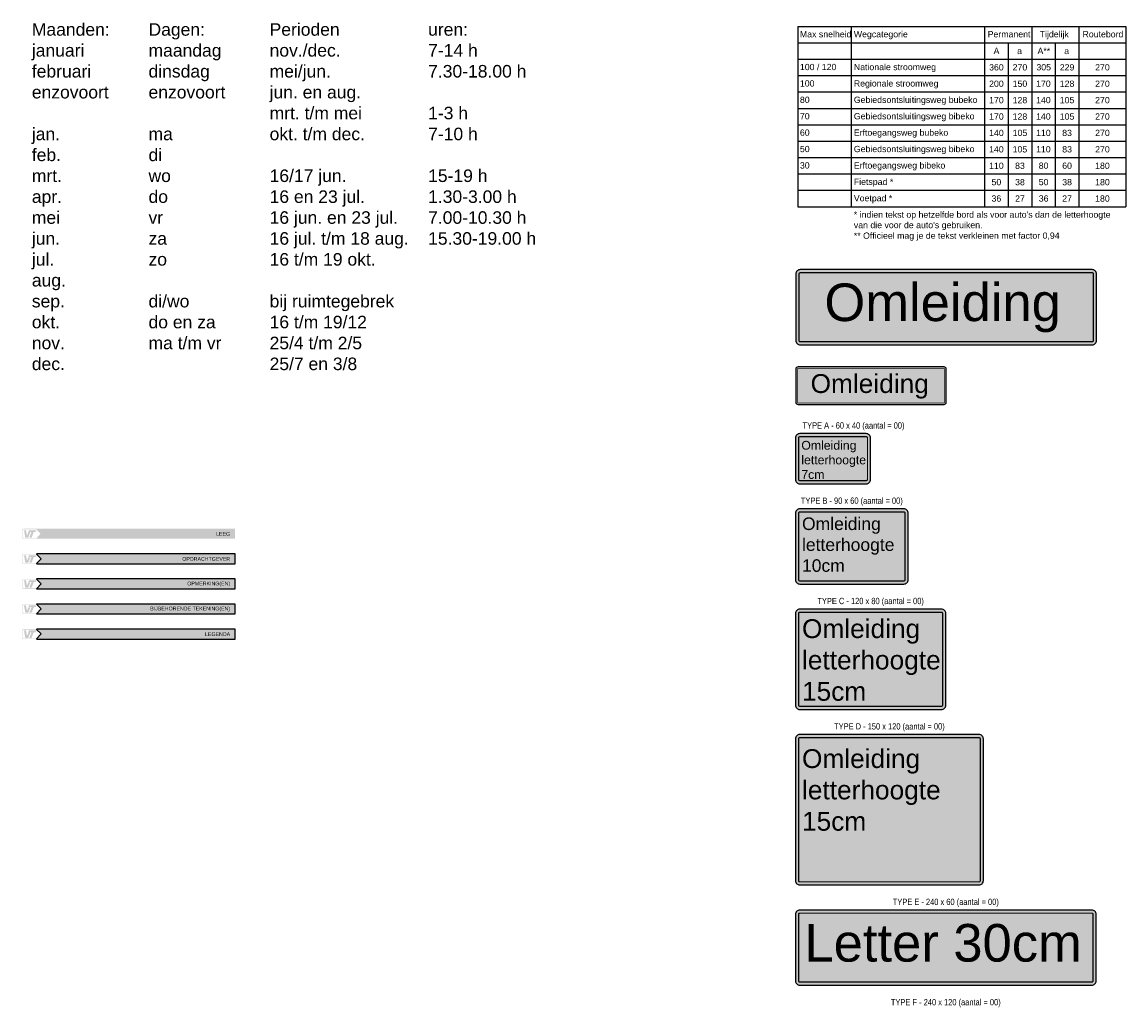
# Model space of a CAD drawing. Header units: metres. Extents: x 361 to 11176, y -855 to 4934.
# Tile 2 of 6: x 361 to 1242, y 486 to 1272. Entities that reach past the tile are written whole.
import ezdxf
from ezdxf.enums import TextEntityAlignment as Align

# ---------------------------------------------------------------- set-up
doc = ezdxf.new("R2010")
doc.units = ezdxf.units.M
doc.styles.add('style1', font='swiss.ttf')
doc.styles.add('TXT', font='technic_.ttf', dxfattribs={"width": 0.9, "height": 1.35})

# ---------------------------------------------------------------- blocks, each defined once
blk = doc.blocks.new('Tekstbord type A')
h = blk.add_hatch(color=2)
edge = h.paths.add_edge_path()
edge.add_line((3.5, -20), (56.5, -20))
edge.add_arc((56.5, -16.5), 3.5, 270, 360)
edge.add_line((60, -16.5), (60, 16.5))
edge.add_arc((56.5, 16.5), 3.5, 0, 90)
edge.add_line((56.5, 20), (3.5, 20))
edge.add_arc((3.5, 16.5), 3.5, 90, 180)
edge.add_line((0, 16.5), (0, -16.5))
edge.add_arc((3.5, -16.5), 3.5, 180, 270)
blk.add_lwpolyline([(3.5, -20), (56.5, -20, 0.414214), (60, -16.5), (60, 16.5, 0.414214), (56.5, 20), (3.5, 20, 0.414214), (0, 16.5), (0, -16.5, 0.414214)], format="xyb", close=True)
at = {"color": 18, "const_width": 1}
blk.add_lwpolyline([(3.5, -17.5), (56.5, -17.5, 0.414214), (57.5, -16.5), (57.5, 16.5, 0.414214), (56.5, 17.5), (3.5, 17.5, 0.414214), (2.5, 16.5), (2.5, -16.5, 0.414214)], format="xyb", close=True, dxfattribs=at)
blk = doc.blocks.new('Tekstbord type B')
h = blk.add_hatch(color=2)
edge = h.paths.add_edge_path()
edge.add_line((3.5, -30), (86.5, -30))
edge.add_arc((86.5, -26.5), 3.5, 270, 360)
edge.add_line((90, -26.5), (90, 26.5))
edge.add_arc((86.5, 26.5), 3.5, 0, 90)
edge.add_line((86.5, 30), (3.5, 30))
edge.add_arc((3.5, 26.5), 3.5, 90, 180)
edge.add_line((0, 26.5), (0, -26.5))
edge.add_arc((3.5, -26.5), 3.5, 180, 270)
blk.add_lwpolyline([(3.5, -30), (86.5, -30, 0.414214), (90, -26.5), (90, 26.5, 0.414214), (86.5, 30), (3.5, 30, 0.414214), (0, 26.5), (0, -26.5, 0.414214)], format="xyb", close=True)
at = {"color": 18, "const_width": 1}
blk.add_lwpolyline([(3.5, -27.5), (86.5, -27.5, 0.414214), (87.5, -26.5), (87.5, 26.5, 0.414214), (86.5, 27.5), (3.5, 27.5, 0.414214), (2.5, 26.5), (2.5, -26.5, 0.414214)], format="xyb", close=True, dxfattribs=at)
blk = doc.blocks.new('Tekstbord type C')
h = blk.add_hatch(color=2)
edge = h.paths.add_edge_path()
edge.add_line((3.5, -40), (116.5, -40))
edge.add_arc((116.5, -36.5), 3.5, 270, 360)
edge.add_line((120, -36.5), (120, 36.5))
edge.add_arc((116.5, 36.5), 3.5, 0, 90)
edge.add_line((116.5, 40), (3.5, 40))
edge.add_arc((3.5, 36.5), 3.5, 90, 180)
edge.add_line((0, 36.5), (0, -36.5))
edge.add_arc((3.5, -36.5), 3.5, 180, 270)
blk.add_lwpolyline([(3.5, -40), (116.5, -40, 0.414214), (120, -36.5), (120, 36.5, 0.414214), (116.5, 40), (3.5, 40, 0.414214), (0, 36.5), (0, -36.5, 0.414214)], format="xyb", close=True)
at = {"color": 18, "const_width": 1}
blk.add_lwpolyline([(3.5, -37.5), (116.5, -37.5, 0.414214), (117.5, -36.5), (117.5, 36.5, 0.414214), (116.5, 37.5), (3.5, 37.5, 0.414214), (2.5, 36.5), (2.5, -36.5, 0.414214)], format="xyb", close=True, dxfattribs=at)
blk = doc.blocks.new('Tekstbord type D')
h = blk.add_hatch(color=2)
edge = h.paths.add_edge_path()
edge.add_line((3.5, -60), (146.5, -60))
edge.add_arc((146.5, -56.5), 3.5, 270, 360)
edge.add_line((150, -56.5), (150, 56.5))
edge.add_arc((146.5, 56.5), 3.5, 0, 90)
edge.add_line((146.5, 60), (3.5, 60))
edge.add_arc((3.5, 56.5), 3.5, 90, 180)
edge.add_line((0, 56.5), (0, -56.5))
edge.add_arc((3.5, -56.5), 3.5, 180, 270)
blk.add_lwpolyline([(3.5, -60), (146.5, -60, 0.414214), (150, -56.5), (150, 56.5, 0.414214), (146.5, 60), (3.5, 60, 0.414214), (0, 56.5), (0, -56.5, 0.414214)], format="xyb", close=True)
at = {"color": 18, "const_width": 1}
blk.add_lwpolyline([(3.5, -57.5), (146.5, -57.5, 0.414214), (147.5, -56.5), (147.5, 56.5, 0.414214), (146.5, 57.5), (3.5, 57.5, 0.414214), (2.5, 56.5), (2.5, -56.5, 0.414214)], format="xyb", close=True, dxfattribs=at)
blk = doc.blocks.new('Tekstbord type E')
h = blk.add_hatch(color=2)
edge = h.paths.add_edge_path()
edge.add_line((3.5, -30), (236.5, -30))
edge.add_arc((236.5, -26.5), 3.5, 270, 360)
edge.add_line((240, -26.5), (240, 26.5))
edge.add_arc((236.5, 26.5), 3.5, 0, 90)
edge.add_line((236.5, 30), (3.5, 30))
edge.add_arc((3.5, 26.5), 3.5, 90, 180)
edge.add_line((0, 26.5), (0, -26.5))
edge.add_arc((3.5, -26.5), 3.5, 180, 270)
blk.add_lwpolyline([(3.5, -30), (236.5, -30, 0.414214), (240, -26.5), (240, 26.5, 0.414214), (236.5, 30), (3.5, 30, 0.414214), (0, 26.5), (0, -26.5, 0.414214)], format="xyb", close=True)
at = {"color": 18, "const_width": 1}
blk.add_lwpolyline([(3.5, -27.5), (236.5, -27.5, 0.414214), (237.5, -26.5), (237.5, 26.5, 0.414214), (236.5, 27.5), (3.5, 27.5, 0.414214), (2.5, 26.5), (2.5, -26.5, 0.414214)], format="xyb", close=True, dxfattribs=at)
blk = doc.blocks.new('Tekst omleiding 240cm')
h = blk.add_hatch(color=2)
edge = h.paths.add_edge_path()
edge.add_line((3.5, -30), (236.5, -30))
edge.add_arc((236.5, -26.5), 3.5, 270, 360)
edge.add_line((240, -26.5), (240, 26.5))
edge.add_arc((236.5, 26.5), 3.5, 0, 90)
edge.add_line((236.5, 30), (3.5, 30))
edge.add_arc((3.5, 26.5), 3.5, 90, 180)
edge.add_line((0, 26.5), (0, -26.5))
edge.add_arc((3.5, -26.5), 3.5, 180, 270)
blk.add_lwpolyline([(3.5, -30), (236.5, -30, 0.414214), (240, -26.5), (240, 26.5, 0.414214), (236.5, 30), (3.5, 30, 0.414214), (0, 26.5), (0, -26.5, 0.414214)], format="xyb", close=True)
at = {"color": 18, "const_width": 1}
blk.add_lwpolyline([(3.5, -27.5), (236.5, -27.5, 0.414214), (237.5, -26.5), (237.5, 26.5, 0.414214), (236.5, 27.5), (3.5, 27.5, 0.414214), (2.5, 26.5), (2.5, -26.5, 0.414214)], format="xyb", close=True, dxfattribs=at)
at = {"color": 18, "style": 'style1'}
blk.add_text('Omleiding', height=30, dxfattribs=at).set_placement((22.82, -11.04))
blk = doc.blocks.new('Tekst Omleiding 120cm')
h = blk.add_hatch(color=2)
edge = h.paths.add_edge_path()
edge.add_line((1.75, -15), (118.25, -15))
edge.add_arc((118.25, -13.25), 1.75, 270, 360)
edge.add_line((120, -13.25), (120, 13.25))
edge.add_arc((118.25, 13.25), 1.75, 0, 90)
edge.add_line((118.25, 15), (1.75, 15))
edge.add_arc((1.75, 13.25), 1.75, 90, 180)
edge.add_line((0, 13.25), (0, -13.25))
edge.add_arc((1.75, -13.25), 1.75, 180, 270)
blk.add_lwpolyline([(1.75, -15), (118.25, -15, 0.414214), (120, -13.25), (120, 13.25, 0.414214), (118.25, 15), (1.75, 15, 0.414214), (0, 13.25), (0, -13.25, 0.414214)], format="xyb", close=True)
at = {"color": 18, "const_width": 0.5}
blk.add_lwpolyline([(1.75, -13.75), (118.25, -13.75, 0.414214), (118.75, -13.25), (118.75, 13.25, 0.414214), (118.25, 13.75), (1.75, 13.75, 0.414214), (1.25, 13.25), (1.25, -13.25, 0.414214)], format="xyb", close=True, dxfattribs=at)
at = {"color": 18, "style": 'style1'}
blk.add_text('Omleiding', height=15, dxfattribs=at).set_placement((11.8, -5.81))
blk = doc.blocks.new('Tabel Letterhoogtes borden')
for points in [[(0, 143.88), (0, 0)], [(0, 143.88), (261.86, 143.88)], [(42.74, 143.88), (42.74, 0)], [(149.06, 143.88), (149.06, 0)], [(186.66, 143.88), (186.66, 0)], [(224.26, 143.88), (224.26, 0)], [(261.86, 143.88), (261.86, 0)], [(0, 130.8), (261.86, 130.8)], [(167.86, 130.8), (167.86, 0)], [(205.46, 130.8), (205.46, 0)], [(0, 117.72), (261.86, 117.72)], [(0, 104.64), (261.86, 104.64)], [(0, 91.56), (261.86, 91.56)], [(0, 78.48), (261.86, 78.48)], [(0, 65.4), (261.86, 65.4)], [(0, 52.32), (261.86, 52.32)], [(0, 39.24), (261.86, 39.24)], [(0, 26.16), (261.86, 26.16)], [(0, 13.08), (261.86, 13.08)], [(0, 0), (261.86, 0)]]:
    blk.add_lwpolyline(points)
at = {"color": 5, "style": 'style1'}
for s, p in [('A**', (191.31, 121.74)), ('305', (190.43, 108.73)), ('170', (190.16, 95.65)), ('140', (190.16, 82.57)), ('140', (190.16, 69.49)), ('110', (190.16, 56.41)), ('110', (190.16, 43.33)), ('80', (192.28, 30.25)), ('50', (192.31, 17.17)), ('36', (192.3, 4.09))]:
    blk.add_text(s, height=5, dxfattribs=at).set_placement(p)
at = {"color": 5, "char_height": 5, "style": 'style1'}
for s, insert, width, attachment_point in [('{\\C256;Max snelheid}', (1.72, 140.1), 210.2894, 1), ('{\\C256;Wegcategorie}', (44.75, 140.1), 210.2894, 1), ('{\\C256;Permanent}', (151.52, 140.1), 210.2894, 1), ('{\\C256;Tijdelijk}', (193.03, 140.1), 210.2894, 1), ('{\\C256;Routebord}', (227.23, 140.1), 210.2894, 1), ('{\\C256;A}', (156.25, 126.74), 210.2894, 1), ('{\\C256;a}', (175.05, 126.74), 210.2894, 1), ('{\\C256;a}', (212.65, 126.74), 210.2894, 1), ('{\\C256;Nationale stroomweg}', (44.75, 113.94), 210.2894, 1), ('{\\C256;360}', (158.5, 111.16), 18.6677, 5), ('{\\C256;270}', (177.3, 111.16), 18.6677, 5), ('{\\C256;229}', (214.9, 111.16), 18.6677, 5), ('{\\C256;270}', (243.11, 111.16), 37.4963, 5), ('{\\C256;Regionale stroomweg}', (44.75, 100.86), 210.2894, 1), ('{\\C256;200}', (158.5, 98.08), 18.6677, 5), ('{\\C256;150}', (177.3, 98.08), 18.6677, 5), ('{\\C256;128}', (214.9, 98.08), 18.6677, 5), ('{\\C256;270}', (243.11, 98.08), 37.4963, 5), ('{\\C256;Gebiedsontsluitingsweg bubeko}', (44.75, 87.78), 210.2894, 1), ('{\\C256;170}', (158.5, 85), 18.6677, 5), ('{\\C256;128}', (177.3, 85), 18.6677, 5), ('{\\C256;105}', (214.9, 85), 18.6677, 5), ('{\\C256;270}', (243.11, 85), 37.4963, 5), ('{\\C256;Gebiedsontsluitingsweg bibeko}', (44.75, 74.7), 210.2894, 1), ('{\\C256;170}', (158.5, 71.92), 18.6677, 5), ('{\\C256;128}', (177.3, 71.92), 18.6677, 5), ('{\\C256;105}', (214.9, 71.92), 18.6677, 5), ('{\\C256;270}', (243.11, 71.92), 37.4963, 5), ('{\\C256;Erftoegangsweg bubeko}', (44.75, 61.62), 210.2894, 1), ('{\\C256;140}', (158.5, 58.84), 18.6677, 5), ('{\\C256;105}', (177.3, 58.84), 18.6677, 5), ('{\\C256;83}', (214.9, 58.84), 18.6677, 5), ('{\\C256;270}', (243.11, 58.84), 37.4963, 5), ('{\\C256;Gebiedsontsluitingsweg bibeko}', (44.75, 48.54), 210.2894, 1), ('{\\C256;140}', (158.5, 45.76), 18.6677, 5), ('{\\C256;105}', (177.3, 45.76), 18.6677, 5), ('{\\C256;83}', (214.9, 45.76), 18.6677, 5), ('{\\C256;270}', (243.11, 45.76), 37.4963, 5), ('{\\C256;Erftoegangsweg bibeko}', (44.75, 35.46), 210.2894, 1), ('{\\C256;110}', (158.5, 32.68), 18.6677, 5), ('{\\C256;83}', (177.3, 32.68), 18.6677, 5), ('{\\C256;60}', (214.9, 32.68), 18.6677, 5), ('{\\C256;180}', (243.11, 32.68), 37.4963, 5), ('{\\C256;Fietspad *}', (44.75, 22.38), 210.2894, 1), ('{\\C256;50}', (158.5, 19.6), 18.6677, 5), ('{\\C256;38}', (177.3, 19.6), 18.6677, 5), ('{\\C256;38}', (214.9, 19.6), 18.6677, 5), ('{\\C256;180}', (243.11, 19.6), 37.4963, 5), ('{\\C256;Voetpad *}', (44.75, 9.3), 210.2894, 1), ('{\\C256;36}', (158.5, 6.52), 18.6677, 5), ('{\\C256;27}', (177.3, 6.52), 18.6677, 5), ('{\\C256;27}', (214.9, 6.52), 18.6677, 5), ('{\\C256;180}', (243.11, 6.52), 37.4963, 5), ("{\\C256;* indien tekst op hetzelfde bord als voor auto's dan de letterhoogte van die voor de auto's gebruiken.}", (44.75, -3.78), 210.2894, 1), ('{\\C256;** Officieel mag je de tekst verkleinen met factor 0,94}', (44.75, -20.56), 210.2894, 1)]:
    blk.add_mtext(s, dxfattribs=dict(at, insert=insert, width=width, attachment_point=attachment_point))
at = {"char_height": 5, "width": 210.2894, "attachment_point": 1, "style": 'style1'}
for s, insert in [('100 / 120 ', (1.72, 113.94)), ('100  ', (1.72, 100.86)), ('80', (1.72, 87.78)), ('70 ', (1.72, 74.7)), ('60 ', (1.72, 61.62)), ('50', (1.72, 48.54)), ('30', (1.72, 35.46))]:
    blk.add_mtext(s, dxfattribs=dict(at, insert=insert))
blk = doc.blocks.new('titel1')
h = blk.add_hatch(color=30)
h.paths.add_polyline_path([(-168.7, 7.91, 0.414214), (-169.92, 6.69), (-169.92, 1.23, 0.414214), (-168.7, 0), (-158.22, 0), (-154.1, 3.96), (-158.22, 7.91)])
h.paths.add_polyline_path([(-168.7, 7.58, 0.414214), (-169.59, 6.69), (-169.59, 1.22, 0.412693), (-168.7, 0.33), (-158.45, 0.33), (-155.26, 3.96), (-158.55, 7.58)], flags=16)
h.paths.add_polyline_path([(-164.35, 6.8), (-158.56, 6.8), (-159.12, 5.46), (-160.56, 5.46), (-162.35, 0.89), (-164.13, 0.89), (-162.35, 5.46), (-164.91, 5.46)], flags=0)
h.paths.add_polyline_path([(-166.8, 6.8), (-166.02, 2.56), (-165.91, 2.56), (-164.91, 5.24), (-163.35, 5.24), (-165.02, 0.89), (-167.36, 0.89), (-168.36, 6.8)], flags=0)
blk.add_hatch(color=5).paths.add_polyline_path([(0, 0), (0, 7.91), (-158.22, 7.91), (-158.3, 7.71), (-154.58, 4.05), (-158.3, 0.11), (-158.22, 0)])
at = {"color": 5}
blk.add_lwpolyline([(0, 7.91), (-158.22, 7.91), (-158.3, 7.71), (-154.58, 4.05), (-158.3, 0.11), (-158.22, 0), (0, 0), (0, 7.91)], close=True, dxfattribs=at)
at = {"color": 5, "insert": (-3.89, 3.85), "char_height": 3, "width": 100.1687, "attachment_point": 6, "style": 'style1'}
blk.add_mtext('{\\C255;LEGENDA}', dxfattribs=at)
blk = doc.blocks.new('titel2')
h = blk.add_hatch(color=30)
h.paths.add_polyline_path([(-168.7, 7.91, 0.414214), (-169.92, 6.69), (-169.92, 1.23, 0.414214), (-168.7, 0), (-158.22, 0), (-154.1, 3.96), (-158.22, 7.91)])
h.paths.add_polyline_path([(-168.7, 7.58, 0.414214), (-169.59, 6.69), (-169.59, 1.22, 0.412693), (-168.7, 0.33), (-158.45, 0.33), (-155.26, 3.96), (-158.55, 7.58)], flags=16)
h.paths.add_polyline_path([(-164.35, 6.8), (-158.56, 6.8), (-159.12, 5.46), (-160.56, 5.46), (-162.35, 0.89), (-164.13, 0.89), (-162.35, 5.46), (-164.91, 5.46)], flags=0)
h.paths.add_polyline_path([(-166.8, 6.8), (-166.02, 2.56), (-165.91, 2.56), (-164.91, 5.24), (-163.35, 5.24), (-165.02, 0.89), (-167.36, 0.89), (-168.36, 6.8)], flags=0)
blk.add_hatch(color=5).paths.add_polyline_path([(0, 0), (0, 7.91), (-158.22, 7.91), (-158.3, 7.71), (-154.58, 4.05), (-158.3, 0.11), (-158.22, 0)])
at = {"color": 5}
blk.add_lwpolyline([(0, 7.91), (-158.22, 7.91), (-158.3, 7.71), (-154.58, 4.05), (-158.3, 0.11), (-158.22, 0), (0, 0), (0, 7.91)], close=True, dxfattribs=at)
at = {"color": 5, "insert": (-3.89, 3.85), "char_height": 3, "width": 100.1687, "attachment_point": 6, "style": 'style1'}
blk.add_mtext('{\\C255;BIJBEHORENDE TEKENING(EN)}', dxfattribs=at)
blk = doc.blocks.new('titel3')
h = blk.add_hatch(color=30)
h.paths.add_polyline_path([(-168.7, 7.91, 0.414214), (-169.92, 6.69), (-169.92, 1.23, 0.414214), (-168.7, 0), (-158.22, 0), (-154.1, 3.96), (-158.22, 7.91)])
h.paths.add_polyline_path([(-168.7, 7.58, 0.414214), (-169.59, 6.69), (-169.59, 1.22, 0.412693), (-168.7, 0.33), (-158.45, 0.33), (-155.26, 3.96), (-158.55, 7.58)], flags=16)
h.paths.add_polyline_path([(-164.35, 6.8), (-158.56, 6.8), (-159.12, 5.46), (-160.56, 5.46), (-162.35, 0.89), (-164.13, 0.89), (-162.35, 5.46), (-164.91, 5.46)], flags=0)
h.paths.add_polyline_path([(-166.8, 6.8), (-166.02, 2.56), (-165.91, 2.56), (-164.91, 5.24), (-163.35, 5.24), (-165.02, 0.89), (-167.36, 0.89), (-168.36, 6.8)], flags=0)
blk.add_hatch(color=5).paths.add_polyline_path([(0, 0), (0, 7.91), (-158.22, 7.91), (-158.3, 7.71), (-154.58, 4.05), (-158.3, 0.11), (-158.22, 0)])
at = {"color": 5}
blk.add_lwpolyline([(0, 7.91), (-158.22, 7.91), (-158.3, 7.71), (-154.58, 4.05), (-158.3, 0.11), (-158.22, 0), (0, 0), (0, 7.91)], close=True, dxfattribs=at)
at = {"color": 5, "insert": (-3.89, 3.85), "char_height": 3, "width": 100.1687, "attachment_point": 6, "style": 'style1'}
blk.add_mtext('{\\C255;OPMERKING(EN)}', dxfattribs=at)
blk = doc.blocks.new('titel4')
h = blk.add_hatch(color=30)
h.paths.add_polyline_path([(-168.7, 7.91, 0.414214), (-169.92, 6.69), (-169.92, 1.23, 0.414214), (-168.7, 0), (-158.22, 0), (-154.1, 3.96), (-158.22, 7.91)])
h.paths.add_polyline_path([(-168.7, 7.58, 0.414214), (-169.59, 6.69), (-169.59, 1.22, 0.412693), (-168.7, 0.33), (-158.45, 0.33), (-155.26, 3.96), (-158.55, 7.58)], flags=16)
h.paths.add_polyline_path([(-164.35, 6.8), (-158.56, 6.8), (-159.12, 5.46), (-160.56, 5.46), (-162.35, 0.89), (-164.13, 0.89), (-162.35, 5.46), (-164.91, 5.46)], flags=0)
h.paths.add_polyline_path([(-166.8, 6.8), (-166.02, 2.56), (-165.91, 2.56), (-164.91, 5.24), (-163.35, 5.24), (-165.02, 0.89), (-167.36, 0.89), (-168.36, 6.8)], flags=0)
blk.add_hatch(color=5).paths.add_polyline_path([(0, 0), (0, 7.91), (-158.22, 7.91), (-158.3, 7.71), (-154.58, 4.05), (-158.3, 0.11), (-158.22, 0)])
at = {"color": 5}
blk.add_lwpolyline([(0, 7.91), (-158.22, 7.91), (-158.3, 7.71), (-154.58, 4.05), (-158.3, 0.11), (-158.22, 0), (0, 0), (0, 7.91)], close=True, dxfattribs=at)
at = {"color": 5, "insert": (-3.89, 3.85), "char_height": 3, "width": 100.1687, "attachment_point": 6, "style": 'style1'}
blk.add_mtext('{\\C255;OPDRACHTGEVER}', dxfattribs=at)

msp = doc.modelspace()

# ---------------------------------------------------------------- hatches: boundary and pattern name
h = msp.add_hatch(color=30)
h.paths.add_polyline_path([(362.36, 867.42, 0.414214), (361.13, 866.19), (361.13, 860.73, 0.414214), (362.36, 859.51), (372.83, 859.51), (376.95, 863.46), (372.83, 867.42)])
h.paths.add_polyline_path([(362.36, 867.08, 0.414214), (361.46, 866.19), (361.46, 860.73, 0.412693), (362.35, 859.84), (372.61, 859.84), (375.79, 863.46), (372.51, 867.08)], flags=16)
h.paths.add_polyline_path([(366.7, 866.3), (372.5, 866.3), (371.94, 864.97), (370.49, 864.97), (368.71, 860.4), (366.92, 860.4), (368.71, 864.97), (366.14, 864.97)], flags=0)
h.paths.add_polyline_path([(364.25, 866.3), (365.03, 862.07), (365.14, 862.07), (366.14, 864.74), (367.7, 864.74), (366.03, 860.4), (363.69, 860.4), (362.69, 866.3)], flags=0)
msp.add_hatch(color=5).paths.add_polyline_path([(531.05, 867.42), (372.83, 867.42), (372.76, 867.22), (376.47, 863.56), (372.76, 859.62), (372.83, 859.51), (531.05, 859.51)])

# ---------------------------------------------------------------- block references
for name, p in [('Tabel Letterhoogtes borden', (980.07, 1124.31)), ('Tekst omleiding 240cm', (978.52, 1044.14)), ('Tekst Omleiding 120cm', (978.52, 981.57)), ('Tekstbord type A', (978.2, 923.35)), ('Tekstbord type B', (978.2, 853.35)), ('Tekstbord type C', (978.2, 763.35)), ('Tekstbord type D', (978.2, 643.35)), ('Tekstbord type E', (978.2, 533.35))]:
    msp.add_blockref(name, p)
at = {"color": 18}
for name, p in [('titel4', (531.05, 839.51)), ('titel3', (531.05, 819.51)), ('titel2', (531.05, 799.51)), ('titel1', (531.05, 779.51))]:
    msp.add_blockref(name, p, dxfattribs=at)

# ---------------------------------------------------------------- texts
at = {"style": 'TXT'}
for s, p in [('TYPE A - 60 x 40 (aantal = 00)', (1024.55, 945.85)), ('TYPE B - 90 x 60 (aantal = 00)', (1023.2, 885.85)), ('TYPE C - 120 x 80 (aantal = 00)', (1038.2, 805.85)), ('TYPE D - 150 x 120 (aantal = 00)', (1053.2, 705.85)), ('TYPE E - 240 x 60 (aantal = 00)', (1098.2, 565.85)), ('TYPE F - 240 x 120 (aantal = 00)', (1098.2, 485.85))]:
    msp.add_text(s, height=5, dxfattribs=at).set_placement(p, align=Align.BOTTOM_CENTER)
at = {"char_height": 10, "width": 435.8432, "attachment_point": 1, "style": 'style1'}
for s, insert in [('Maanden:\\Pjanuari\\Pfebruari\\Penzovoort\\P\\Pjan.\\Pfeb.\\Pmrt.\\Papr.\\Pmei\\Pjun.\\Pjul.\\Paug.\\Psep.\\Pokt.\\Pnov.\\Pdec.', (368.91, 1270.72)), ('Dagen:\\Pmaandag\\Pdinsdag\\Penzovoort\\P\\Pma\\Pdi\\Pwo\\Pdo\\Pvr\\Pza\\Pzo\\P\\Pdi/wo\\Pdo en za\\Pma t/m vr', (462.02, 1270.72)), ('Perioden\\Pnov./dec.\\Pmei/jun.\\Pjun. en aug.\\Pmrt. t/m mei\\Pokt. t/m dec.\\P\\P16/17 jun.\\P16 en 23 jul.\\P16 jun. en 23 jul.\\P16 jul. t/m 18 aug.\\P16 t/m 19 okt.\\P\\Pbij ruimtegebrek\\P16 t/m 19/12\\P25/4 t/m 2/5\\P25/7 en 3/8', (558.64, 1270.72)), ('uren:\\P7-14 h\\P7.30-18.00 h\\P\\P1-3 h\\P7-10 h\\P\\P15-19 h\\P1.30-3.00 h\\P7.00-10.30 h\\P15.30-19.00 h', (685.13, 1270.72))]:
    msp.add_mtext(s, dxfattribs=dict(at, insert=insert))
at = {"color": 18, "attachment_point": 1, "style": 'style1'}
for s, insert, char_height, width in [('Omleiding\\Pletterhoogte\\P7cm', (982.92, 937.54), 7, 50), ('Omleiding\\Pletterhoogte\\P10cm', (983.46, 876.45), 10, 80), ('Omleiding\\Pletterhoogte\\P15cm', (983.46, 795.28), 15, 110), ('Omleiding\\Pletterhoogte\\P15cm', (983.46, 691.63), 15, 110), ('Letter 30cm', (985.41, 552.2), 30, 230)]:
    msp.add_mtext(s, dxfattribs=dict(at, insert=insert, char_height=char_height, width=width))
at = {"color": 5, "insert": (527.16, 863.36), "char_height": 3, "width": 100.1687, "attachment_point": 6, "style": 'style1'}
msp.add_mtext('{\\C255;LEEG}', dxfattribs=at)

doc.saveas('drawing.dxf')
